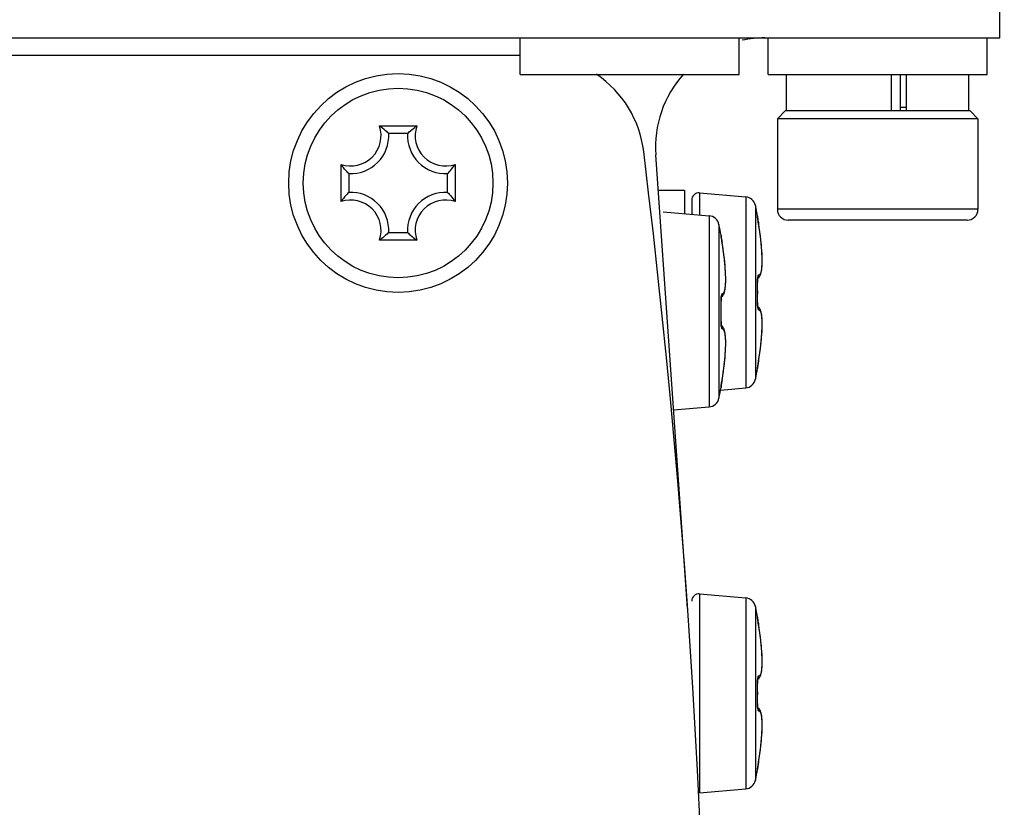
# Model space of a CAD drawing. Header units: millimetres. Extents: x 0 to 420, y 0 to 297.
# Tile 96 of 104: x 361.66 to 368.41, y 228.45 to 233.85. Entities that reach past the tile are written whole.
import ezdxf

# ---------------------------------------------------------------- set-up
doc = ezdxf.new("R2010")
doc.units = ezdxf.units.MM
doc.header["$LTSCALE"] = 23.1
doc.header["$PDMODE"] = 3
doc.header["$PDSIZE"] = 0.3125
doc.layers.get('0').update_dxf_attribs({"linetype": 'CONTINUOUS'})
doc.layers.get('Defpoints').update_dxf_attribs({"linetype": 'CONTINUOUS'})
doc.layers.add('02___PRT_ALL_AXES', color=7, linetype='CONTINUOUS')
doc.layers.add('DIM_PILOTEES', color=7, linetype='CONTINUOUS')
doc.styles.get("Standard").update_dxf_attribs({"font": 'txt', "width": 0.7})
doc.dimstyles.new('DIMSTYLE_1', dxfattribs={"dimtxt": 2.5, "dimasz": 3.5, "dimexe": 2, "dimexo": 0, "dimtad": 1, "dimdec": 0, "dimlfac": 4, "dimdsep": 46, "dimtxsty": 'Standard', "dimblk": '_FILLED', "dimblk1": '_FILLED', "dimblk2": '_FILLED', "dimcen": 0.09, "dimazin": 2, "dimtp": 0.5, "dimtm": 0.5, "dimtfac": 1, "dimtdec": 0, "dimtofl": 0, "dimtmove": 0, "dimatfit": 3, "dimldrblk": '_FILLED', "dimfxl": 0, "dimtolj": 1, "dimarcsym": 0})
doc.dimstyles.new('DIMSTYLE_5', dxfattribs={"dimtxt": 2.5, "dimasz": 3.5, "dimexe": 2, "dimexo": 0, "dimgap": 2.5, "dimtad": 1, "dimlfac": 4, "dimdsep": 46, "dimtxsty": 'Standard', "dimblk": '_FILLED', "dimblk1": '_FILLED', "dimblk2": '_FILLED', "dimcen": 0.09, "dimazin": 2, "dimtp": 0.5, "dimtm": 0.5, "dimtfac": 1, "dimtofl": 0, "dimtmove": 0, "dimatfit": 3, "dimldrblk": '_FILLED', "dimfxl": 0, "dimtolj": 1, "dimarcsym": 0})
doc.dimstyles.new('DIMSTYLE_6', dxfattribs={"dimtxt": 2.5, "dimasz": 3.5, "dimexe": 2, "dimexo": 0, "dimtad": 1, "dimdec": 0, "dimlfac": 4, "dimdsep": 46, "dimtxsty": 'Standard', "dimblk": '_FILLED', "dimblk1": '_FILLED', "dimblk2": '_FILLED', "dimcen": 0.09, "dimazin": 2, "dimtp": 0.5, "dimtm": 0.5, "dimtfac": 1, "dimtdec": 0, "dimtofl": 0, "dimtmove": 0, "dimatfit": 3, "dimldrblk": '_FILLED', "dimfxl": 0, "dimtolj": 1, "dimarcsym": 0})

# ---------------------------------------------------------------- blocks, each defined once
blk = doc.blocks.new('_FILLED')
at = {"color": 0, "linetype": 'ByBlock'}
blk.add_solid([(0, 0), (-1, 0.1429), (-1, -0.1429)], dxfattribs=at)
blk = doc.blocks.new('*D6')
at = {"layer": 'DIM_PILOTEES', "color": 2, "linetype": 'Continuous'}
for p, q in [((370.3691, 250.8761), (370.3691, 152.328)), ((334.0786, 188.2428), (334.0786, 152.328)), ((334.0786, 154.328), (352.2238, 154.328)), ((370.3691, 154.328), (352.2238, 154.328))]:
    blk.add_line(p, q, dxfattribs=at)
at = {"layer": 'DIM_PILOTEES', "color": 2, "linetype": 'Continuous', "xscale": 3.5, "yscale": 3.5, "zscale": 3.5, "rotation": 180}
blk.add_blockref('_FILLED', (334.0786, 154.328), dxfattribs=at)
at = {"layer": 'DIM_PILOTEES', "color": 2, "linetype": 'Continuous', "xscale": 3.5, "yscale": 3.5, "zscale": 3.5}
blk.add_blockref('_FILLED', (370.3691, 154.328), dxfattribs=at)
at = {"layer": 'DIM_PILOTEES', "color": 2, "linetype": 'Continuous', "insert": (352.8345, 157.453), "char_height": 2.5, "width": 7.767857, "attachment_point": 2, "line_spacing_factor": 0.9}
blk.add_mtext('{\\ftxt;\\W0.0001;\\H0.0001;\\~}{\\ftxt;\\W2.0714285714;\\H2.5; }{\\ftxt;\\W0.0001;\\H0.0001;\\~}', dxfattribs=at)
blk = doc.blocks.new('*D9')
at = {"layer": 'Defpoints', "color": 0, "linetype": 'Continuous'}
for p in [(323.4791, 271.1043), (352.8293, 225.0337), (309.135, 219.2813), (396.5402, 219.2791)]:
    blk.add_point(p, dxfattribs=at)
at = {"layer": 'DIM_PILOTEES', "color": 0, "linetype": 'Continuous', "lineweight": -2}
for p, q in [((309.135, 219.2813), (296.6884, 217.6427)), ((396.5402, 219.2791), (408.9702, 217.6427))]:
    blk.add_line(p, q, dxfattribs=at)
blk.add_arc((352.8293, 225.0337), 54.6253, 356.17173, 183.82827, dxfattribs=at)
at = {"layer": 'DIM_PILOTEES', "color": 0, "linetype": 'Continuous', "lineweight": -2, "xscale": 3.5, "yscale": 3.5, "zscale": 3.5}
for p, rotation in [((298.6713, 217.9037), 275.6641338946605), ((406.9873, 217.9037), 264.3358661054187)]:
    blk.add_blockref('_FILLED', p, dxfattribs=dict(at, rotation=rotation))
at = {"layer": 'DIM_PILOTEES', "color": 0, "linetype": 'Continuous', "insert": (360.8675, 284.9557), "char_height": 2.5, "width": 23.75, "attachment_point": 2, "rotation": 352.35969, "line_spacing_factor": 0.9}
blk.add_mtext('\\A1;{\\ftxt;\\W0.0001;\\H0.0001;\\~}{\\ftxt;\\W3.5952380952;\\H2.5; }{\\ftxt;\\W0.0001;\\H0.0001;\\~}{\\ftxt;\\W0.0001;\\H0.0001;\\~}{\\ftxt;\\W2.0714285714;\\H2.5; }{\\ftxt;\\W0.0001;\\H0.0001;\\~}{\\ftxt;\\W0.0001;\\H0.0001;\\~}{\\ftxt;\\W0.6666666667;\\H2.5; }{\\ftxt;\\W0.0001;\\H0.0001;\\~}', dxfattribs=at)
blk = doc.blocks.new('*D10')
at = {"layer": 'DIM_PILOTEES', "color": 2, "linetype": 'Continuous'}
blk.add_line((375.0271, 250.397), (398.1553, 276.8234), dxfattribs=at)
at = {"layer": 'DIM_PILOTEES', "color": 2, "linetype": 'Continuous', "xscale": 3.5, "yscale": 3.5, "zscale": 3.5, "rotation": 228.8077886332}
blk.add_blockref('_FILLED', (375.0271, 250.397), dxfattribs=at)
at = {"layer": 'DIM_PILOTEES', "color": 2, "linetype": 'Continuous', "insert": (391.2171, 273.6409), "char_height": 2.5, "width": 10.446429, "attachment_point": 1, "rotation": 48.80779, "line_spacing_factor": 0.9}
blk.add_mtext('{\\ftxt;\\W0.0001;\\H0.0001;\\~}{\\ftxt;\\W0.7857142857;\\H2.5; }{\\ftxt;\\W0.0001;\\H0.0001;\\~}{\\ftxt;\\W0.0001;\\H0.0001;\\~}{\\ftxt;\\W2.0;\\H2.5; }{\\ftxt;\\W0.0001;\\H0.0001;\\~}', dxfattribs=at)

msp = doc.modelspace()

# ---------------------------------------------------------------- linework, layer by layer
at = {"color": 7, "linetype": 'Continuous'}
for p, q in [((368.3752, 233.7289), (368.3752, 251.3539)), ((337.3002, 233.7289), (368.3752, 233.7289)), ((366.7877, 233.4789), (366.7877, 233.7289)), ((368.2877, 233.4789), (368.2877, 233.7289)), ((366.7877, 233.4789), (368.2877, 233.4789)), ((366.9127, 233.2289), (366.9127, 233.4789)), ((367.6337, 233.2289), (367.6337, 233.4789)), ((367.6939, 233.2289), (367.6939, 233.4789)), ((367.7347, 233.2289), (367.7347, 233.4789)), ((368.1627, 233.2289), (368.1627, 233.4789)), ((366.904, 233.2289), (366.8502, 233.1751)), ((368.1715, 233.2289), (366.904, 233.2289)), ((367.6939, 233.2539), (367.7347, 233.2539)), ((368.1715, 233.2289), (368.2252, 233.1751)), ((366.8502, 233.1751), (366.8502, 232.5539)), ((368.2252, 233.1751), (366.8502, 233.1751)), ((368.2252, 233.1751), (368.2252, 232.5539)), ((364.1225, 233.1257), (364.378, 233.1257)), ((364.3147, 233.0729), (364.1858, 233.0729)), ((366.2344, 229.8157), (366.016, 232.9264)), ((363.8585, 232.6061), (363.8585, 232.8616)), ((364.642, 232.8616), (364.642, 232.6061)), ((363.9112, 232.7983), (363.9112, 232.6695)), ((364.5893, 232.6695), (364.5893, 232.7983)), ((363.8675, 232.6184), (363.8665, 232.6171)), ((363.8675, 232.6183), (363.8665, 232.6171)), ((366.033, 232.6839), (366.2127, 232.6839)), ((366.2127, 232.6839), (366.2127, 232.5239)), ((366.3171, 232.6666), (366.3171, 232.5148)), ((366.3171, 232.6666), (366.6331, 232.639)), ((366.6331, 232.639), (366.6331, 231.3288)), ((366.2627, 232.6168), (366.2627, 232.5195)), ((366.6999, 232.5799), (366.6999, 231.3879)), ((368.2252, 232.5539), (366.8502, 232.5539)), ((366.0671, 232.5366), (366.3831, 232.509)), ((366.3831, 232.509), (366.3831, 231.1988)), ((366.7138, 232.5058), (366.7147, 232.5059)), ((366.7143, 232.5), (366.7142, 232.5015)), ((366.7143, 232.4997), (366.7142, 232.5013)), ((366.7147, 232.497), (366.7143, 232.4997)), ((366.7149, 232.4952), (366.7147, 232.497)), ((366.7147, 232.4967), (366.7147, 232.497)), ((366.7152, 232.4926), (366.7148, 232.4956)), ((366.7157, 232.4896), (366.7152, 232.4931)), ((366.7163, 232.4854), (366.7156, 232.4903)), ((366.717, 232.4804), (366.7162, 232.4862)), ((366.4499, 232.4499), (366.4499, 231.2579)), ((366.7181, 232.4734), (366.7168, 232.4817)), ((366.7196, 232.464), (366.7181, 232.4738)), ((366.7213, 232.454), (366.7196, 232.4641)), ((366.7256, 232.4275), (366.7213, 232.454)), ((366.7255, 232.4278), (366.7214, 232.4536)), ((366.7299, 232.3982), (366.7255, 232.4278)), ((368.1502, 232.4789), (366.9252, 232.4789)), ((364.1347, 232.3512), (364.1334, 232.3502)), ((364.1347, 232.3512), (364.1334, 232.3502)), ((364.1858, 232.3948), (364.3147, 232.3948)), ((366.4638, 232.3758), (366.4647, 232.3759)), ((366.4643, 232.3703), (366.4642, 232.3713)), ((366.4647, 232.367), (366.4643, 232.3703)), ((366.4654, 232.3614), (366.465, 232.3641)), ((366.4661, 232.3566), (366.4654, 232.3614)), ((366.4669, 232.3511), (366.4661, 232.3566)), ((366.4683, 232.3426), (366.4669, 232.3511)), ((366.7369, 232.3433), (366.7337, 232.3703)), ((364.378, 232.3421), (364.1225, 232.3421)), ((366.4698, 232.333), (366.4683, 232.3426)), ((366.4713, 232.324), (366.4698, 232.333)), ((366.7396, 232.3175), (366.7369, 232.3433)), ((366.7388, 232.3248), (366.7385, 232.3279)), ((366.7418, 232.2933), (366.7396, 232.3177)), ((366.7447, 232.2493), (366.7435, 232.2706)), ((366.7456, 232.2292), (366.7447, 232.2493)), ((366.746, 232.2107), (366.7456, 232.2293)), ((366.4906, 232.176), (366.4904, 232.1792)), ((366.7426, 232.1393), (366.7439, 232.1509)), ((366.7439, 232.1508), (366.745, 232.1638)), ((366.745, 232.1637), (366.7457, 232.178)), ((366.7457, 232.1779), (366.746, 232.1937)), ((366.746, 232.1936), (366.746, 232.2108)), ((366.7153, 232.0819), (366.716, 232.0822)), ((366.7389, 232.1199), (366.7409, 232.1291)), ((366.7409, 232.129), (366.7426, 232.1393)), ((366.7138, 232.0525), (366.7143, 232.0525)), ((366.4643, 231.9377), (366.4645, 231.9426)), ((366.4645, 231.9425), (366.4648, 231.9468)), ((366.4648, 231.9468), (366.4652, 231.9504)), ((366.4653, 231.952), (366.4668, 231.9527)), ((366.4638, 231.9225), (366.4643, 231.9225)), ((366.4642, 231.9325), (366.4643, 231.9379)), ((366.4642, 231.927), (366.4642, 231.9328)), ((366.4643, 231.9225), (366.4642, 231.9274)), ((366.7138, 231.9153), (366.7143, 231.9153)), ((366.7142, 231.9108), (366.7143, 231.9153)), ((366.7144, 231.8977), (366.7143, 231.9018)), ((366.7146, 231.8939), (366.7144, 231.8977)), ((366.7149, 231.8905), (366.7146, 231.8943)), ((366.739, 231.8478), (366.7367, 231.856)), ((366.7409, 231.8387), (366.7389, 231.8479)), ((366.7426, 231.8284), (366.7409, 231.8388)), ((366.7439, 231.8169), (366.7426, 231.8285)), ((366.745, 231.804), (366.7439, 231.817)), ((366.4638, 231.7853), (366.4643, 231.7853)), ((366.4668, 231.7551), (366.4653, 231.7558)), ((366.7457, 231.7898), (366.745, 231.8041)), ((366.7456, 231.7385), (366.746, 231.7571)), ((366.746, 231.7571), (366.746, 231.7742)), ((366.4876, 231.7228), (366.4851, 231.7305)), ((366.4898, 231.7143), (366.4876, 231.7229)), ((366.4916, 231.7049), (366.4898, 231.7144)), ((366.4931, 231.6943), (366.4916, 231.705)), ((366.4943, 231.6826), (366.4931, 231.6944)), ((366.4952, 231.6696), (366.4943, 231.6827)), ((366.7435, 231.6972), (366.7448, 231.7187)), ((366.7447, 231.7185), (366.7456, 231.7386)), ((366.4958, 231.6553), (366.4952, 231.6697)), ((366.4954, 231.6043), (366.4959, 231.6228)), ((366.496, 231.6397), (366.4958, 231.6554)), ((366.4959, 231.6227), (366.496, 231.6398)), ((366.7337, 231.5975), (366.7369, 231.6247)), ((366.7404, 231.6591), (366.7406, 231.6608)), ((366.4892, 231.5167), (366.4915, 231.5409)), ((366.4915, 231.5409), (366.4932, 231.5635)), ((366.4945, 231.5844), (366.4954, 231.6044)), ((366.7213, 231.5138), (366.7256, 231.5403)), ((366.7256, 231.5402), (366.7299, 231.5696)), ((366.7299, 231.5693), (366.7337, 231.5978)), ((366.4833, 231.4649), (366.4866, 231.4917)), ((366.4865, 231.4914), (366.4893, 231.5169)), ((366.7143, 231.4675), (366.7147, 231.4708)), ((366.7147, 231.4708), (366.7148, 231.4721)), ((366.7148, 231.4721), (366.7152, 231.4748)), ((366.7152, 231.4748), (366.7156, 231.478)), ((366.7156, 231.478), (366.7165, 231.4836)), ((366.7165, 231.4836), (366.7175, 231.4902)), ((366.7175, 231.4902), (366.7186, 231.4976)), ((366.7186, 231.4976), (366.7204, 231.5084)), ((366.7204, 231.5084), (366.7213, 231.5138)), ((366.4713, 231.3838), (366.4754, 231.4089)), ((366.4753, 231.4087), (366.4796, 231.4376)), ((366.4796, 231.4372), (366.4834, 231.4652)), ((366.7147, 231.4619), (366.7138, 231.462)), ((366.7142, 231.4663), (366.7144, 231.4685)), ((366.7142, 231.4663), (366.7143, 231.4675)), ((366.4642, 231.3363), (366.4643, 231.3382)), ((366.4643, 231.3382), (366.4647, 231.3408)), ((366.4647, 231.3411), (366.465, 231.3437)), ((366.4647, 231.3408), (366.4648, 231.3421)), ((366.465, 231.3435), (366.4655, 231.3467)), ((366.4654, 231.3464), (366.466, 231.3502)), ((366.4659, 231.3499), (366.4669, 231.3563)), ((366.4668, 231.3559), (366.468, 231.3633)), ((366.4679, 231.3629), (366.4692, 231.3711)), ((366.4691, 231.3706), (366.471, 231.3818)), ((366.4706, 231.3795), (366.4713, 231.3838)), ((366.4612, 231.3138), (366.6331, 231.3288)), ((366.4647, 231.3319), (366.4638, 231.332)), ((366.1388, 231.1774), (366.3831, 231.1988)), ((366.3171, 229.9166), (366.3171, 228.5511)), ((366.3171, 229.9166), (366.6331, 229.889)), ((366.6331, 229.889), (366.6331, 228.5788)), ((366.6999, 229.8299), (366.6999, 228.6379)), ((366.7138, 229.7558), (366.7147, 229.7559)), ((366.7143, 229.75), (366.7142, 229.7515)), ((366.7143, 229.7497), (366.7142, 229.7513)), ((366.7147, 229.747), (366.7143, 229.7497)), ((366.7149, 229.7452), (366.7147, 229.747)), ((366.7147, 229.7467), (366.7147, 229.747)), ((366.7152, 229.7426), (366.7148, 229.7456)), ((366.7157, 229.7396), (366.7152, 229.7431)), ((366.7163, 229.7354), (366.7156, 229.7403)), ((366.717, 229.7304), (366.7162, 229.7362)), ((366.7181, 229.7234), (366.7168, 229.7317)), ((366.7196, 229.714), (366.7181, 229.7238)), ((366.7213, 229.704), (366.7196, 229.7141)), ((366.7256, 229.6775), (366.7213, 229.704)), ((366.7255, 229.6778), (366.7214, 229.7036)), ((366.7299, 229.6482), (366.7255, 229.6778)), ((366.7369, 229.5933), (366.7337, 229.6203)), ((366.7396, 229.5675), (366.7369, 229.5933)), ((366.7388, 229.5748), (366.7385, 229.5779)), ((366.7418, 229.5433), (366.7396, 229.5677)), ((366.7447, 229.4993), (366.7435, 229.5206)), ((366.7456, 229.4792), (366.7447, 229.4993)), ((366.746, 229.4607), (366.7456, 229.4793)), ((366.746, 229.4436), (366.746, 229.4608)), ((366.7389, 229.3699), (366.7409, 229.3791)), ((366.7409, 229.379), (366.7426, 229.3893)), ((366.7426, 229.3893), (366.7439, 229.4009)), ((366.7439, 229.4008), (366.745, 229.4138)), ((366.745, 229.4137), (366.7457, 229.428)), ((366.7457, 229.4279), (366.746, 229.4437)), ((366.7153, 229.3319), (366.716, 229.3322)), ((366.7138, 229.3025), (366.7143, 229.3025)), ((366.7138, 229.1653), (366.7143, 229.1653)), ((366.7142, 229.1608), (366.7143, 229.1653)), ((366.7144, 229.1477), (366.7143, 229.1518)), ((366.7146, 229.1439), (366.7144, 229.1477)), ((366.7149, 229.1405), (366.7146, 229.1443)), ((366.739, 229.0978), (366.7367, 229.106)), ((366.7409, 229.0887), (366.7389, 229.0979)), ((366.7426, 229.0784), (366.7409, 229.0888)), ((366.7439, 229.0669), (366.7426, 229.0785)), ((366.745, 229.054), (366.7439, 229.067)), ((366.7457, 229.0398), (366.745, 229.0541)), ((366.7447, 228.9685), (366.7456, 228.9886)), ((366.7456, 228.9885), (366.746, 229.0071)), ((366.746, 229.0071), (366.746, 229.0242)), ((366.7404, 228.9091), (366.7406, 228.9108)), ((366.7435, 228.9472), (366.7448, 228.9687)), ((366.7299, 228.8193), (366.7337, 228.8478)), ((366.7337, 228.8475), (366.7369, 228.8747)), ((366.7213, 228.7638), (366.7256, 228.7903)), ((366.7256, 228.7902), (366.7299, 228.8196)), ((366.7147, 228.7119), (366.7138, 228.712)), ((366.7142, 228.7163), (366.7144, 228.7185)), ((366.7142, 228.7163), (366.7143, 228.7175)), ((366.7143, 228.7175), (366.7147, 228.7208)), ((366.7147, 228.7208), (366.7148, 228.7221)), ((366.7148, 228.7221), (366.7152, 228.7248)), ((366.7152, 228.7248), (366.7156, 228.728)), ((366.7156, 228.728), (366.7165, 228.7336)), ((366.7165, 228.7336), (366.7175, 228.7402)), ((366.7175, 228.7402), (366.7186, 228.7476)), ((366.7186, 228.7476), (366.7204, 228.7584)), ((366.7204, 228.7584), (366.7213, 228.7638)), ((366.3171, 228.5511), (366.6331, 228.5788))]:
    msp.add_line(p, q, dxfattribs=at)
at = {"color": 3, "linetype": 'Continuous'}
msp.add_line((365.0877, 233.6089), (340.5877, 233.6089), dxfattribs=at)
at = {"color": 7, "linetype": 'Continuous'}
for points in [[(366.465, 232.3641), (366.4647, 232.3664), (366.4647, 232.367)], [(366.7369, 232.3431), (366.7337, 232.37), (366.7299, 232.3984)], [(366.4668, 231.9527), (366.4731, 231.9578), (366.478, 231.9637), (366.4819, 231.9702), (366.485, 231.9773), (366.4876, 231.9849), (366.4898, 231.9934), (366.4916, 232.0028), (366.4931, 232.0134), (366.4943, 232.0251), (366.4952, 232.0381), (366.4958, 232.0523), (366.496, 232.068), (366.4959, 232.085), (366.4954, 232.1034), (366.4945, 232.1231), (366.4932, 232.1443), (366.4915, 232.1669), (366.4893, 232.1908), (366.4866, 232.2161), (366.4834, 232.2426), (366.4796, 232.2702), (366.4754, 232.2989), (366.4713, 232.324)], [(366.7448, 232.2491), (366.7435, 232.2705), (366.7418, 232.2935)], [(366.7143, 232.0525), (366.7142, 232.0571), (366.7142, 232.0617), (366.7143, 232.0661), (366.7144, 232.0702), (366.7146, 232.074), (366.7149, 232.0775), (366.7152, 232.0806)], [(366.7152, 232.0806), (366.7155, 232.0833), (366.7158, 232.0856), (366.7162, 232.0875), (366.7164, 232.0888), (366.7166, 232.0896)], [(366.716, 232.0822), (366.722, 232.0867), (366.7268, 232.092), (366.7308, 232.098), (366.734, 232.1046), (366.7367, 232.1118), (366.739, 232.1199)], [(366.7143, 231.9153), (366.7147, 231.9353), (366.715, 231.9595), (366.7151, 231.9837), (366.715, 232.0079), (366.7147, 232.0322), (366.7143, 232.0525)], [(366.4652, 231.9504), (366.4655, 231.9534), (366.4659, 231.9558), (366.4662, 231.9577), (366.4665, 231.959)], [(366.4642, 231.782), (366.4647, 231.8047), (366.465, 231.8292), (366.4651, 231.8537), (366.465, 231.8782), (366.4647, 231.9027), (366.4643, 231.9225)], [(366.7142, 231.9051), (366.7142, 231.9089), (366.7142, 231.9129)], [(366.7143, 231.9013), (366.7142, 231.9062), (366.7142, 231.9108)], [(366.7153, 231.8857), (366.7151, 231.8883), (366.7148, 231.8912)], [(366.7153, 231.8859), (366.7152, 231.8874), (366.7149, 231.8905)], [(366.722, 231.8811), (366.716, 231.8856), (366.7153, 231.8859)], [(366.7167, 231.8781), (366.7167, 231.8779), (366.7167, 231.8781), (366.7165, 231.8789), (366.7162, 231.88), (366.7159, 231.8815), (366.7156, 231.8835), (366.7153, 231.8857)], [(366.7366, 231.856), (366.734, 231.8632), (366.7307, 231.8698), (366.7268, 231.8758), (366.722, 231.8811)], [(366.4655, 231.7542), (366.4652, 231.7569), (366.4649, 231.7601), (366.4646, 231.7637), (366.4644, 231.7678), (366.4643, 231.7723), (366.4642, 231.777), (366.4642, 231.782)], [(366.4667, 231.748), (366.4667, 231.7479), (366.4666, 231.7482), (366.4664, 231.7491), (366.4662, 231.7503), (366.4659, 231.752), (366.4655, 231.7542)], [(366.485, 231.7305), (366.4819, 231.7375), (366.478, 231.7441), (366.4731, 231.75), (366.4668, 231.7551)], [(366.746, 231.757), (366.746, 231.7741), (366.7457, 231.7899)], [(366.7369, 231.6245), (366.7396, 231.6501), (366.7418, 231.6743), (366.7435, 231.6973)], [(366.7369, 231.6247), (366.7396, 231.6503), (366.7418, 231.6745)], [(366.4915, 231.5406), (366.4932, 231.5632), (366.4945, 231.5846)], [(366.7369, 229.5931), (366.7337, 229.62), (366.7299, 229.6484)], [(366.7448, 229.4991), (366.7435, 229.5205), (366.7418, 229.5435)], [(366.7143, 229.3025), (366.7142, 229.3071), (366.7142, 229.3117), (366.7143, 229.3161), (366.7144, 229.3202), (366.7146, 229.324), (366.7149, 229.3275), (366.7152, 229.3306)], [(366.7152, 229.3306), (366.7155, 229.3333), (366.7158, 229.3356), (366.7162, 229.3375), (366.7164, 229.3388), (366.7166, 229.3396)], [(366.716, 229.3322), (366.722, 229.3367), (366.7268, 229.342), (366.7308, 229.348), (366.734, 229.3546), (366.7367, 229.3618), (366.739, 229.3699)], [(366.7143, 229.1653), (366.7147, 229.1853), (366.715, 229.2095), (366.7151, 229.2337), (366.715, 229.2579), (366.7147, 229.2822), (366.7143, 229.3025)], [(366.7142, 229.1551), (366.7142, 229.1589), (366.7142, 229.1629)], [(366.7143, 229.1513), (366.7142, 229.1562), (366.7142, 229.1608)], [(366.7153, 229.1357), (366.7151, 229.1383), (366.7148, 229.1412)], [(366.7153, 229.1359), (366.7152, 229.1374), (366.7149, 229.1405)], [(366.722, 229.1311), (366.716, 229.1356), (366.7153, 229.1359)], [(366.7167, 229.1281), (366.7167, 229.1279), (366.7167, 229.1281), (366.7165, 229.1289), (366.7162, 229.13), (366.7159, 229.1315), (366.7156, 229.1335), (366.7153, 229.1357)], [(366.7366, 229.106), (366.734, 229.1132), (366.7307, 229.1198), (366.7268, 229.1258), (366.722, 229.1311)], [(366.746, 229.007), (366.746, 229.0241), (366.7457, 229.0399)], [(366.7369, 228.8745), (366.7396, 228.9001), (366.7418, 228.9243), (366.7435, 228.9473)], [(366.7369, 228.8747), (366.7396, 228.9003), (366.7418, 228.9245)]]:
    msp.add_lwpolyline(points, dxfattribs=at)
for centre, radius in [((352.8293, 225.0337), 33.7052), ((364.2502, 232.7339), 0.65)]:
    msp.add_circle(centre, radius, dxfattribs=at)
at = {"color": 3, "linetype": 'Continuous'}
msp.add_circle((364.2502, 232.7339), 0.75, dxfattribs=at)
at = {"color": 7, "linetype": 'Continuous'}
for centre, radius, start, end in [((366.7642, 232.9789), 0.75, 90, 101.99431), ((366.7642, 232.9789), 0.75, 138.07553, 184.01678), ((363.9252, 233.0589), 0.2082, 251.30248, 18.69752), ((363.8132, 232.6946), 0.5305, 52.69901, 54.3401), ((364.6872, 232.6946), 0.5305, 125.6599, 127.30093), ((364.5752, 233.0589), 0.2082, 161.30248, 288.69752), ((363.9252, 233.0589), 0.2609, 266.91266, 3.08734), ((364.5752, 233.0589), 0.2609, 176.91266, 273.08734), ((364.2895, 233.1709), 0.5305, 215.6599, 217.30107), ((364.211, 233.1709), 0.5305, 322.69891, 324.3401), ((363.9252, 232.4089), 0.2609, 356.91266, 93.08734), ((364.5752, 232.4089), 0.2609, 86.91266, 183.08734), ((364.211, 232.2969), 0.5305, 35.6599, 37.30107), ((366.3127, 232.6168), 0.05, 85, 180), ((366.6265, 232.5643), 0.075, 12.03939, 85), ((364.2882, 232.2978), 0.5289, 142.8704, 144.34214), ((363.9252, 232.4089), 0.2082, 341.30248, 108.69752), ((364.5752, 232.4089), 0.2082, 71.30248, 198.69752), ((363.9052, 231.9839), 2.8575, 10.52557, 12.03939), ((366.9252, 232.5539), 0.075, 180, 270), ((368.1502, 232.5539), 0.075, 270, 360), ((366.3765, 232.4343), 0.075, 12.03939, 85), ((366.6892, 232.5012), 0.0251, 359.32703, 10.48604), ((366.6901, 232.5013), 0.025, 350.06029, 10.52557), ((363.6552, 231.8539), 2.8575, 10.52557, 12.03939), ((364.6301, 232.1022), 2.1205, 9.39747, 9.54972), ((364.624, 232.1012), 2.1267, 8.97402, 9.39744), ((364.6284, 232.1019), 2.1223, 8.67514, 8.9742), ((364.653, 232.1056), 2.0974, 8.13366, 8.6759), ((363.8142, 232.7718), 0.5289, 305.65786, 307.1296), ((364.6872, 232.7732), 0.5305, 232.69901, 234.3401), ((366.4392, 232.3712), 0.0251, 359.32974, 10.48606), ((366.4401, 232.3713), 0.025, 350.0616, 10.52557), ((364.6867, 232.1104), 2.0634, 7.84357, 8.13306), ((364.7238, 232.1155), 2.0259, 7.40232, 7.84422), ((364.7797, 232.1228), 1.9695, 6.96454, 7.40247), ((364.8304, 232.129), 1.9184, 6.69098, 6.96396), ((364.929, 232.1403), 1.8192, 5.9163, 6.69753), ((364.3687, 231.9703), 2.1321, 9.37079, 9.54973), ((364.3714, 231.9707), 2.1294, 9.05278, 9.37089), ((364.3835, 231.9726), 2.1171, 8.69515, 9.05287), ((364.4009, 231.9753), 2.0995, 8.21774, 8.69547), ((365.0543, 232.1532), 1.6933, 5.30057, 5.81545), ((364.4284, 231.9793), 2.0717, 7.91247, 8.21754), ((364.468, 231.9848), 2.0317, 7.43728, 7.91323), ((364.5161, 231.991), 1.9833, 7.12605, 7.43673), ((364.5698, 231.9977), 1.9291, 6.68257, 7.12681), ((364.6354, 232.0054), 1.8631, 6.30142, 6.68238), ((364.6996, 232.0125), 1.7985, 5.93907, 6.3014), ((364.7941, 232.0223), 1.7035, 5.28472, 5.942), ((367.0194, 232.0598), 0.3056, 180.45021, 181.3718), ((363.85, 231.9839), 2.8647, 358.62737, 1.37251), ((366.7676, 231.9298), 0.3039, 180.46424, 181.37354), ((363.6, 231.8539), 2.8647, 358.62751, 1.37267), ((367.0188, 231.908), 0.305, 178.62775, 179.56507), ((366.696, 231.8653), 0.0253, 23.38533, 37.00458), ((366.7682, 231.778), 0.3045, 178.62644, 179.54417), ((364.7784, 231.8452), 1.9709, 352.55732, 353.048), ((364.8325, 231.8385), 1.9164, 353.04888, 353.32115), ((364.9546, 231.8245), 1.7934, 353.31386, 354.70926), ((364.634, 231.8651), 2.1167, 351.00352, 351.32047), ((364.6543, 231.862), 2.0961, 351.31984, 351.87012), ((364.6858, 231.8575), 2.0643, 351.87059, 352.16017), ((364.7211, 231.8526), 2.0287, 352.1597, 352.55793), ((364.5147, 231.7169), 1.9846, 352.55403, 352.8623), ((364.5685, 231.7102), 1.9304, 352.86149, 353.3117), ((364.6345, 231.7025), 1.864, 353.31192, 353.69412), ((364.6986, 231.6954), 1.7995, 353.69416, 354.05399), ((364.789, 231.686), 1.7086, 354.05153, 354.66952), ((364.861, 231.6792), 1.6363, 354.67289, 354.80323), ((366.6901, 231.4665), 0.025, 349.47443, 9.94036), ((364.6204, 231.8672), 2.1304, 350.45025, 350.60775), ((364.6224, 231.8669), 2.1284, 350.60762, 351.00353), ((364.3834, 231.7352), 2.1173, 350.93428, 351.29098), ((364.4008, 231.7325), 2.0997, 351.29063, 351.78556), ((364.4281, 231.7286), 2.0721, 351.7858, 352.07885), ((364.467, 231.7232), 2.0327, 352.07806, 352.55347), ((363.9052, 231.9839), 2.8575, 347.96061, 349.47443), ((366.6892, 231.4666), 0.0251, 349.51149, 0.67346), ((366.4392, 231.3366), 0.0251, 349.51147, 0.66904), ((366.4401, 231.3365), 0.025, 349.47443, 9.93878), ((364.3682, 231.7376), 2.1326, 350.45026, 350.63076), ((364.3712, 231.7371), 2.1296, 350.63067, 350.93438), ((366.6265, 231.4035), 0.075, 275, 347.96061), ((363.6552, 231.8539), 2.8575, 347.96061, 349.47443), ((366.3765, 231.2735), 0.075, 275, 347.96061), ((366.3127, 229.8668), 0.05, 85, 180), ((366.6265, 229.8143), 0.075, 12.03939, 85), ((363.9052, 229.2339), 2.8575, 10.52557, 12.03939), ((366.6892, 229.7512), 0.0251, 359.32703, 10.48604), ((366.6901, 229.7513), 0.025, 350.06029, 10.52557), ((364.6301, 229.3522), 2.1205, 9.39747, 9.54972), ((364.624, 229.3512), 2.1267, 8.97402, 9.39744), ((364.6284, 229.3519), 2.1223, 8.67514, 8.9742), ((364.653, 229.3556), 2.0974, 8.13366, 8.6759), ((364.6867, 229.3604), 2.0634, 7.84357, 8.13306), ((364.7238, 229.3655), 2.0259, 7.40232, 7.84422), ((364.7797, 229.3728), 1.9695, 6.96454, 7.40247), ((364.8304, 229.379), 1.9184, 6.69098, 6.96396), ((364.929, 229.3903), 1.8192, 5.9163, 6.69753), ((365.0543, 229.4032), 1.6933, 5.30057, 5.81545), ((367.0194, 229.3098), 0.3056, 180.45021, 181.3718), ((363.85, 229.2339), 2.8647, 358.62737, 1.37251), ((367.0188, 229.158), 0.305, 178.62775, 179.56507), ((366.696, 229.1153), 0.0253, 23.38533, 37.00458), ((364.9546, 229.0745), 1.7934, 353.31386, 354.70926), ((364.7211, 229.1026), 2.0287, 352.1597, 352.55793), ((364.7784, 229.0952), 1.9709, 352.55732, 353.048), ((364.8325, 229.0885), 1.9164, 353.04888, 353.32115), ((364.6204, 229.1172), 2.1304, 350.45025, 350.60775), ((364.6224, 229.1169), 2.1284, 350.60762, 351.00353), ((364.634, 229.1151), 2.1167, 351.00352, 351.32047), ((364.6543, 229.112), 2.0961, 351.31984, 351.87012), ((364.6858, 229.1075), 2.0643, 351.87059, 352.16017), ((363.9052, 229.2339), 2.8575, 347.96061, 349.47443), ((366.6892, 228.7166), 0.0251, 349.51149, 0.67346), ((366.6901, 228.7165), 0.025, 349.47443, 9.94036), ((366.6265, 228.6535), 0.075, 275, 347.96061)]:
    msp.add_arc(centre, radius, start, end, dxfattribs=at)
at = {"color": 3, "linetype": 'Continuous'}
for centre, radius, start, end in [((365.1892, 232.8589), 0.75, 6.96205, 55.80007), ((305.1352, 225.5256), 61.25, 349.973419, 6.962054)]:
    msp.add_arc(centre, radius, start, end, dxfattribs=at)
at = {"color": 7, "linetype": 'Continuous'}
for points, knots in [([(364.1858, 233.0729), (364.1819, 233.0766), (364.1655, 233.0919), (364.1483, 233.1063), (364.1347, 233.1166)], [0, 0, 0, 0, 0.239454, 1, 1, 1, 1]), ([(364.3147, 233.0729), (364.3186, 233.0766), (364.335, 233.0919), (364.3522, 233.1063), (364.3658, 233.1166)], [0, 0, 0, 0, 0.239454, 1, 1, 1, 1]), ([(363.9112, 232.7983), (363.9075, 232.8022), (363.8923, 232.8187), (363.8778, 232.8359), (363.8675, 232.8494)], [0, 0, 0, 0, 0.239454, 1, 1, 1, 1]), ([(364.5893, 232.7983), (364.593, 232.8022), (364.6082, 232.8187), (364.6226, 232.8359), (364.633, 232.8494)], [0, 0, 0, 0, 0.239455, 1, 1, 1, 1]), ([(363.9112, 232.6695), (363.9075, 232.6656), (363.8923, 232.6491), (363.8778, 232.6319), (363.8675, 232.6184)], [0, 0, 0, 0, 0.239455, 1, 1, 1, 1]), ([(364.5893, 232.6695), (364.593, 232.6656), (364.6082, 232.6491), (364.6226, 232.6319), (364.633, 232.6184)], [0, 0, 0, 0, 0.239454, 1, 1, 1, 1]), ([(366.7138, 232.5058), (366.7138, 232.5058), (366.7138, 232.5055), (366.7137, 232.5051), (366.7138, 232.5043), (366.7139, 232.5026), (366.7142, 232.4999), (366.7145, 232.4975), (366.7147, 232.4961)], [0, 0, 0, 0, 0.018403, 0.067111, 0.147294, 0.25867, 0.572157, 1, 1, 1, 1]), ([(366.7147, 232.4961), (366.7151, 232.4933), (366.7171, 232.4793), (366.7194, 232.4652), (366.7213, 232.454)], [0, 0, 0, 0, 0.197075, 1, 1, 1, 1]), ([(364.1858, 232.3948), (364.1819, 232.3911), (364.1655, 232.3759), (364.1483, 232.3615), (364.1347, 232.3512)], [0, 0, 0, 0, 0.239454, 1, 1, 1, 1]), ([(364.3147, 232.3948), (364.3186, 232.3911), (364.335, 232.3759), (364.3522, 232.3615), (364.3658, 232.3512)], [0, 0, 0, 0, 0.239454, 1, 1, 1, 1]), ([(366.4638, 232.3758), (366.4638, 232.3758), (366.4638, 232.3755), (366.4637, 232.3751), (366.4638, 232.3743), (366.4639, 232.3728), (366.4642, 232.3701), (366.4645, 232.3678), (366.4647, 232.3665)], [0, 0, 0, 0, 0.0185, 0.067174, 0.147264, 0.258524, 0.571871, 1, 1, 1, 1]), ([(366.4647, 232.3665), (366.465, 232.3637), (366.4671, 232.3495), (366.4694, 232.3354), (366.4713, 232.324)], [0, 0, 0, 0, 0.195349, 1, 1, 1, 1]), ([(366.7213, 232.1034), (366.7226, 232.1032), (366.7255, 232.1033), (366.7295, 232.1056), (366.733, 232.1098), (366.7374, 232.1186), (366.7415, 232.1343), (366.7446, 232.1583), (366.746, 232.1886), (366.7459, 232.2246), (366.744, 232.2655), (366.7417, 232.2942), (366.7404, 232.3092)], [0, 0, 0, 0, 0.018985, 0.038871, 0.063, 0.093315, 0.175556, 0.28806, 0.429795, 0.598203, 0.789707, 1, 1, 1, 1]), ([(366.4713, 231.9734), (366.4726, 231.9732), (366.4755, 231.9733), (366.4795, 231.9756), (366.4829, 231.9797), (366.4873, 231.9883), (366.4914, 232.0038), (366.4945, 232.0273), (366.496, 232.0571), (366.4959, 232.0926), (366.4942, 232.1329), (366.492, 232.1612), (366.4906, 232.176)], [0, 0, 0, 0, 0.019114, 0.039096, 0.063265, 0.093571, 0.175685, 0.287996, 0.429559, 0.597878, 0.789442, 1, 1, 1, 1]), ([(366.7152, 232.0864), (366.7149, 232.0843), (366.7139, 232.0746), (366.7137, 232.065), (366.7138, 232.0574)], [0, 0, 0, 0, 0.221679, 1, 1, 1, 1]), ([(366.7213, 232.1034), (366.7206, 232.1036), (366.7194, 232.1027), (366.7185, 232.1011), (366.7173, 232.0982), (366.7161, 232.0932), (366.7155, 232.0889), (366.7152, 232.0864)], [0, 0, 0, 0, 0.106355, 0.190596, 0.301061, 0.601362, 1, 1, 1, 1]), ([(366.4647, 231.9517), (366.4645, 231.9498), (366.4639, 231.9417), (366.4637, 231.9336), (366.4638, 231.9273)], [0, 0, 0, 0, 0.23059, 1, 1, 1, 1]), ([(366.4713, 231.9734), (366.4705, 231.9736), (366.4691, 231.9724), (366.4682, 231.9703), (366.4668, 231.9666), (366.4656, 231.9603), (366.4649, 231.9548), (366.4647, 231.9517)], [0, 0, 0, 0, 0.100032, 0.184467, 0.296356, 0.600557, 1, 1, 1, 1]), ([(366.7138, 231.9103), (366.7137, 231.9076), (366.7138, 231.8979), (366.7143, 231.8882), (366.7152, 231.8812)], [0, 0, 0, 0, 0.272803, 1, 1, 1, 1]), ([(366.7152, 231.8812), (366.7155, 231.8787), (366.7162, 231.8744), (366.7173, 231.8695), (366.7185, 231.8667), (366.7194, 231.8651), (366.7206, 231.8642), (366.7213, 231.8644)], [0, 0, 0, 0, 0.398615, 0.698793, 0.809196, 0.893523, 1, 1, 1, 1]), ([(366.7406, 231.6608), (366.7419, 231.6757), (366.7441, 231.7042), (366.7459, 231.7446), (366.746, 231.7802), (366.7445, 231.8102), (366.7414, 231.8338), (366.7374, 231.8494), (366.7329, 231.8581), (366.7295, 231.8622), (366.7255, 231.8645), (366.7226, 231.8646), (366.7213, 231.8644)], [0, 0, 0, 0, 0.210494, 0.402033, 0.570368, 0.711977, 0.824353, 0.906511, 0.936821, 0.960976, 0.980926, 1, 1, 1, 1]), ([(366.4638, 231.7804), (366.4637, 231.7778), (366.4638, 231.7682), (366.4643, 231.7587), (366.4651, 231.7517)], [0, 0, 0, 0, 0.271853, 1, 1, 1, 1]), ([(366.4651, 231.7517), (366.4654, 231.7492), (366.4661, 231.7448), (366.4673, 231.7397), (366.4685, 231.7367), (366.4694, 231.7351), (366.4706, 231.7342), (366.4713, 231.7343)], [0, 0, 0, 0, 0.398772, 0.699399, 0.809971, 0.894192, 1, 1, 1, 1]), ([(366.4906, 231.531), (366.4919, 231.5459), (366.4941, 231.5743), (366.4959, 231.6147), (366.496, 231.6503), (366.4945, 231.6802), (366.4914, 231.7039), (366.4873, 231.7194), (366.4829, 231.7281), (366.4795, 231.7322), (366.4755, 231.7345), (366.4726, 231.7346), (366.4713, 231.7343)], [0, 0, 0, 0, 0.210467, 0.402, 0.570338, 0.711952, 0.824333, 0.906492, 0.936802, 0.960961, 0.980918, 1, 1, 1, 1]), ([(366.7147, 231.4715), (366.7145, 231.4702), (366.7142, 231.4678), (366.7139, 231.4651), (366.7138, 231.4635), (366.7137, 231.4627), (366.7138, 231.4623), (366.7138, 231.462), (366.7138, 231.462)], [0, 0, 0, 0, 0.427964, 0.741403, 0.852736, 0.932885, 0.981576, 1, 1, 1, 1]), ([(366.7213, 231.5138), (366.7206, 231.5097), (366.7183, 231.4957), (366.716, 231.4816), (366.7147, 231.4715)], [0, 0, 0, 0, 0.288315, 1, 1, 1, 1]), ([(366.4647, 231.3411), (366.4645, 231.3398), (366.4642, 231.3376), (366.4639, 231.335), (366.4638, 231.3334), (366.4637, 231.3327), (366.4638, 231.3323), (366.4638, 231.332), (366.4638, 231.332)], [0, 0, 0, 0, 0.428236, 0.741545, 0.852766, 0.932821, 0.981475, 1, 1, 1, 1]), ([(366.4713, 231.3838), (366.4706, 231.3797), (366.4682, 231.3655), (366.466, 231.3513), (366.4647, 231.3411)], [0, 0, 0, 0, 0.289523, 1, 1, 1, 1]), ([(366.7138, 229.7558), (366.7138, 229.7558), (366.7138, 229.7555), (366.7137, 229.7551), (366.7138, 229.7543), (366.7139, 229.7526), (366.7142, 229.7499), (366.7145, 229.7475), (366.7147, 229.7461)], [0, 0, 0, 0, 0.018403, 0.067111, 0.147294, 0.25867, 0.572157, 1, 1, 1, 1]), ([(366.7147, 229.7461), (366.7151, 229.7433), (366.7171, 229.7293), (366.7194, 229.7152), (366.7213, 229.704)], [0, 0, 0, 0, 0.197075, 1, 1, 1, 1]), ([(366.7213, 229.3534), (366.7226, 229.3532), (366.7255, 229.3533), (366.7295, 229.3556), (366.733, 229.3598), (366.7374, 229.3686), (366.7415, 229.3843), (366.7446, 229.4083), (366.746, 229.4386), (366.7459, 229.4746), (366.744, 229.5155), (366.7417, 229.5442), (366.7404, 229.5592)], [0, 0, 0, 0, 0.018985, 0.038871, 0.063, 0.093315, 0.175556, 0.28806, 0.429795, 0.598203, 0.789707, 1, 1, 1, 1]), ([(366.7152, 229.3364), (366.7149, 229.3343), (366.7139, 229.3246), (366.7137, 229.315), (366.7138, 229.3074)], [0, 0, 0, 0, 0.221679, 1, 1, 1, 1]), ([(366.7213, 229.3534), (366.7206, 229.3536), (366.7194, 229.3527), (366.7185, 229.3511), (366.7173, 229.3482), (366.7161, 229.3432), (366.7155, 229.3389), (366.7152, 229.3364)], [0, 0, 0, 0, 0.106355, 0.190596, 0.301061, 0.601362, 1, 1, 1, 1]), ([(366.7138, 229.1603), (366.7137, 229.1576), (366.7138, 229.1479), (366.7143, 229.1382), (366.7152, 229.1312)], [0, 0, 0, 0, 0.272803, 1, 1, 1, 1]), ([(366.7152, 229.1312), (366.7155, 229.1287), (366.7162, 229.1244), (366.7173, 229.1195), (366.7185, 229.1167), (366.7194, 229.1151), (366.7206, 229.1142), (366.7213, 229.1144)], [0, 0, 0, 0, 0.398615, 0.698793, 0.809196, 0.893523, 1, 1, 1, 1]), ([(366.7406, 228.9108), (366.7419, 228.9257), (366.7441, 228.9542), (366.7459, 228.9946), (366.746, 229.0302), (366.7445, 229.0602), (366.7414, 229.0838), (366.7374, 229.0994), (366.7329, 229.1081), (366.7295, 229.1122), (366.7255, 229.1145), (366.7226, 229.1146), (366.7213, 229.1144)], [0, 0, 0, 0, 0.210494, 0.402033, 0.570368, 0.711977, 0.824353, 0.906511, 0.936821, 0.960976, 0.980926, 1, 1, 1, 1]), ([(366.7147, 228.7215), (366.7145, 228.7202), (366.7142, 228.7178), (366.7139, 228.7151), (366.7138, 228.7135), (366.7137, 228.7127), (366.7138, 228.7123), (366.7138, 228.712), (366.7138, 228.712)], [0, 0, 0, 0, 0.427964, 0.741403, 0.852736, 0.932885, 0.981576, 1, 1, 1, 1]), ([(366.7213, 228.7638), (366.7206, 228.7597), (366.7183, 228.7457), (366.716, 228.7316), (366.7147, 228.7215)], [0, 0, 0, 0, 0.288315, 1, 1, 1, 1])]:
    msp.add_open_spline(points, degree=3, knots=knots, dxfattribs=at)
for points in [[(366.7213, 232.1034), (366.7215, 232.0978), (366.7196, 232.0918), (366.7162, 232.0873)], [(366.4713, 231.9734), (366.4715, 231.9678), (366.4696, 231.9618), (366.4662, 231.9573)], [(366.7213, 231.8643), (366.7214, 231.8681), (366.7207, 231.8719), (366.7192, 231.8753)], [(366.4713, 231.7343), (366.4715, 231.74), (366.4696, 231.746), (366.4662, 231.7505)], [(366.7213, 229.3534), (366.7215, 229.3478), (366.7196, 229.3418), (366.7162, 229.3373)], [(366.7213, 229.1143), (366.7214, 229.1181), (366.7207, 229.1219), (366.7192, 229.1253)]]:
    msp.add_open_spline(points, degree=3, dxfattribs=at)
at = {"layer": '02___PRT_ALL_AXES', "color": 7, "linetype": 'Continuous'}
for p, q in [((365.0877, 233.4789), (365.0877, 233.7289)), ((366.5877, 233.4789), (366.5877, 233.7289)), ((365.0877, 233.4789), (366.5877, 233.4789))]:
    msp.add_line(p, q, dxfattribs=at)

# ---------------------------------------------------------------- dimensions: what is measured, and where the dimension line sits
at = {"layer": 'DIM_PILOTEES', "color": 2, "linetype": 'Continuous'}
dim = msp.add_angular_dim_3p(base=(323.4791, 271.1043), center=(352.8293, 225.0337), p1=(396.5402, 219.2791), p2=(309.135, 219.2813), text='{\\ftxt;\\W0.0001;\\H0.0001;\\~}{\\ftxt;\\W3.5952380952;\\H2.5; }{\\ftxt;\\W0.0001;\\H0.0001;\\~}{\\ftxt;\\W0.0001;\\H0.0001;\\~}{\\ftxt;\\W2.0714285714;\\H2.5; }{\\ftxt;\\W0.0001;\\H0.0001;\\~}{\\ftxt;\\W0.0001;\\H0.0001;\\~}{\\ftxt;\\W0.6666666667;\\H2.5; }{\\ftxt;\\W0.0001;\\H0.0001;\\~}', dimstyle='DIMSTYLE_5', dxfattribs=at)
dim.commit()
dim.dimension.update_dxf_attribs({"geometry": '*D9', "text_midpoint": (360.0919, 279.1741), "dimtype": 165})
dim = msp.add_radius_dim(center=(352.8293, 225.0337), mpoint=(375.0271, 250.397), text='{\\ftxt;\\W0.0001;\\H0.0001;\\~}{\\ftxt;\\W0.7857142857;\\H2.5; }{\\ftxt;\\W0.0001;\\H0.0001;\\~}{\\ftxt;\\W0.0001;\\H0.0001;\\~}{\\ftxt;\\W2.0;\\H2.5; }{\\ftxt;\\W0.0001;\\H0.0001;\\~}', dimstyle='DIMSTYLE_6', override={"dimpost": '<>'}, dxfattribs=at)
dim.commit()
dim.dimension.update_dxf_attribs({"geometry": '*D10', "text_midpoint": (394.8624, 273.0609), "dimtype": 164})
dim = msp.add_linear_dim(base=(370.3691, 154.328), p1=(334.0786, 188.2428), p2=(370.3691, 250.8761), text='{\\ftxt;\\W0.0001;\\H0.0001;\\~}{\\ftxt;\\W2.0714285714;\\H2.5; }{\\ftxt;\\W0.0001;\\H0.0001;\\~}', dimstyle='DIMSTYLE_1', dxfattribs=at)
dim.commit()
dim.dimension.update_dxf_attribs({"geometry": '*D6', "text_midpoint": (352.4774, 154.328), "dimtype": 160})

doc.saveas('drawing.dxf')
